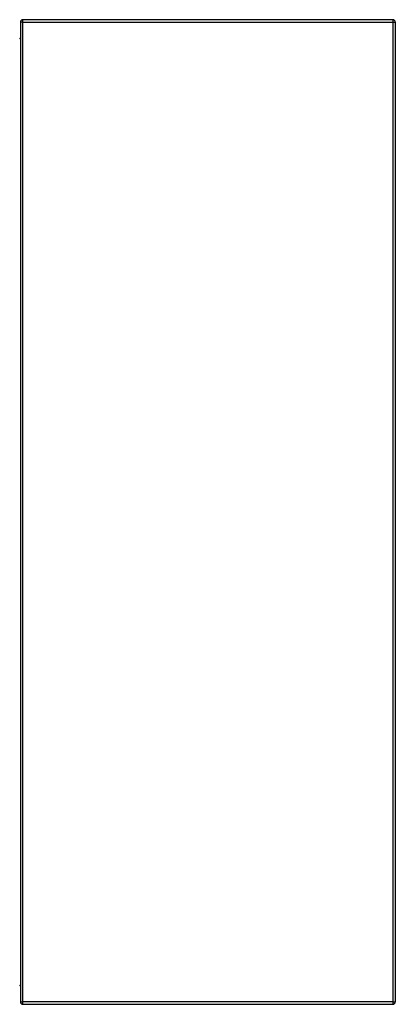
# Model space of a CAD drawing. Header units: inches. Extents: x 26 to 246, y 19 to 161.
# Tile 10 of 12: x 177 to 193, y 70 to 112. Entities that reach past the tile are written whole.
import ezdxf

# ---------------------------------------------------------------- set-up
doc = ezdxf.new("R2010")
doc.units = ezdxf.units.IN
doc.header["$MEASUREMENT"] = 0
doc.layers.add('Visible Edges(ANSI)', color=7, linetype='Continuous', lineweight=25)
doc.layers.add('Visible Tangent Edges(ANSI)', color=7, linetype='Continuous', lineweight=25)

msp = doc.modelspace()

# ---------------------------------------------------------------- linework, layer by layer
at = {"layer": 'Visible Edges(ANSI)'}
for p, q in [((176.959, 111.913), (176.959, 70.111)), ((192.86, 112.012), (177.058, 112.012)), ((192.959, 111.913), (192.959, 70.111)), ((177.058, 70.012), (192.86, 70.012))]:
    msp.add_line(p, q, dxfattribs=at)
at = {"layer": 'Visible Edges(ANSI)', "flags": 128}
for points in [[(176.959, 111.245), (176.959, 111.243), (176.959, 111.241), (176.958, 111.24), (176.958, 111.238), (176.958, 111.236), (176.957, 111.234), (176.956, 111.233), (176.956, 111.231), (176.955, 111.229), (176.954, 111.228), (176.953, 111.226), (176.951, 111.225), (176.95, 111.223), (176.949, 111.222), (176.947, 111.221), (176.945, 111.219), (176.944, 111.218), (176.942, 111.217), (176.939, 111.216), (176.937, 111.215), (176.935, 111.215), (176.933, 111.214), (176.93, 111.214), (176.928, 111.214)], [(176.928, 70.81), (176.93, 70.81), (176.933, 70.81), (176.935, 70.809), (176.937, 70.809), (176.939, 70.808), (176.942, 70.807), (176.944, 70.806), (176.945, 70.805), (176.947, 70.803), (176.949, 70.802), (176.95, 70.801), (176.951, 70.799), (176.953, 70.798), (176.954, 70.796), (176.955, 70.794), (176.956, 70.793), (176.956, 70.791), (176.957, 70.789), (176.958, 70.788), (176.958, 70.786), (176.958, 70.784), (176.959, 70.783), (176.959, 70.781), (176.959, 70.779)]]:
    msp.add_lwpolyline(points, dxfattribs=at)
at = {"layer": 'Visible Edges(ANSI)'}
for centre, start, end in [((177.058, 111.913), 90, 180), ((192.86, 111.913), 0, 90), ((177.058, 70.111), 180, 270), ((192.86, 70.111), 270, 0)]:
    msp.add_arc(centre, 0.099, start, end, dxfattribs=at)
at = {"layer": 'Visible Tangent Edges(ANSI)'}
for p, q in [((177.058, 111.913), (176.959, 111.913)), ((177.058, 111.913), (177.058, 112.012)), ((177.058, 70.111), (177.058, 111.913)), ((177.058, 111.913), (192.86, 111.913)), ((192.86, 111.913), (192.86, 112.012)), ((192.86, 111.913), (192.959, 111.913)), ((192.86, 70.111), (192.86, 111.913)), ((176.959, 70.111), (177.058, 70.111)), ((177.058, 70.012), (177.058, 70.111)), ((192.86, 70.111), (177.058, 70.111)), ((192.86, 70.012), (192.86, 70.111)), ((192.86, 70.111), (192.959, 70.111))]:
    msp.add_line(p, q, dxfattribs=at)
at = {"layer": 'Visible Tangent Edges(ANSI)', "flags": 128}
for points in [[(176.928, 111.183), (176.93, 111.183), (176.933, 111.184), (176.935, 111.184), (176.937, 111.186), (176.939, 111.187), (176.942, 111.189), (176.944, 111.191), (176.945, 111.194), (176.947, 111.196), (176.949, 111.199), (176.95, 111.202), (176.951, 111.205), (176.953, 111.208), (176.954, 111.211), (176.955, 111.214), (176.956, 111.217), (176.956, 111.221), (176.957, 111.224), (176.958, 111.227), (176.958, 111.231), (176.958, 111.234), (176.959, 111.238), (176.959, 111.241), (176.959, 111.245)], [(176.959, 70.779), (176.959, 70.783), (176.959, 70.786), (176.958, 70.789), (176.958, 70.793), (176.958, 70.796), (176.957, 70.8), (176.956, 70.803), (176.956, 70.806), (176.955, 70.81), (176.954, 70.813), (176.953, 70.816), (176.951, 70.819), (176.95, 70.822), (176.949, 70.825), (176.947, 70.828), (176.945, 70.83), (176.944, 70.832), (176.942, 70.835), (176.939, 70.836), (176.937, 70.838), (176.935, 70.839), (176.933, 70.84), (176.93, 70.841), (176.928, 70.841)]]:
    msp.add_lwpolyline(points, dxfattribs=at)

doc.saveas('drawing.dxf')
